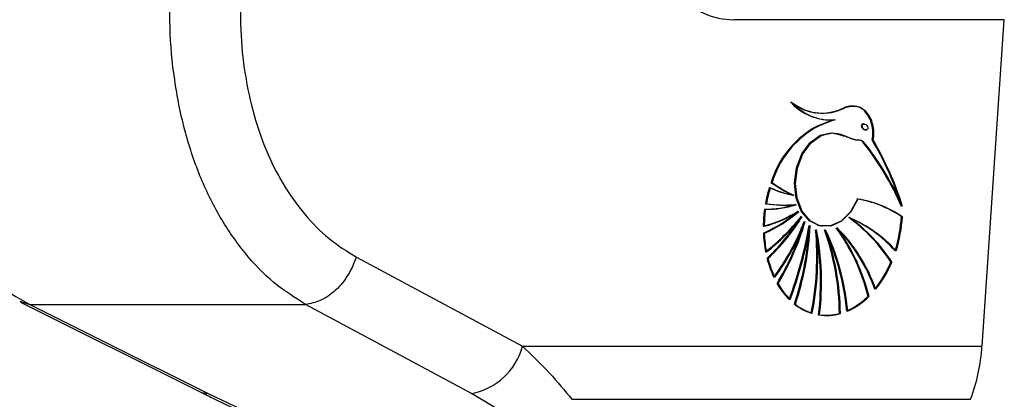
# Model space of a CAD drawing. Header units: millimetres. Extents: x 20 to 22981, y 40 to 19992.
# Tile 28 of 158: x 6573 to 6713, y 5800 to 5854. Entities that reach past the tile are written whole.
import ezdxf

# ---------------------------------------------------------------- set-up
doc = ezdxf.new("R2010")
doc.units = ezdxf.units.MM
doc.header["$LTSCALE"] = 2
doc.layers.add('COMPONENT_GEOMETRY', color=7, linetype='Continuous')
doc.styles.add('SLDTEXTSTYLE0', font='TXT', dxfattribs={"width": 0.75})
doc.dimstyles.new('SLDDIMSTYLE0', dxfattribs={"dimtxt": 100, "dimasz": 6.604, "dimexe": 0, "dimexo": 0.0625, "dimgap": 25, "dimtad": 0, "dimtih": 1, "dimtoh": 1, "dimdec": 0, "dimrnd": 1e-09, "dimzin": 12, "dimdsep": 46, "dimtxsty": 'SLDTEXTSTYLE0', "dimsah": 1, "dimcen": 0.09, "dimadec": 0, "dimazin": 3, "dimtfac": 1, "dimtdec": 0, "dimtofl": 0, "dimtmove": 0, "dimatfit": 3, "dimfxl": 1, "dimfrac": 2, "dimtolj": 1, "dimtzin": 12, "dimarcsym": 0})

# ---------------------------------------------------------------- blocks, each defined once
blk = doc.blocks.new('_D_4')
at = {"layer": 'COMPONENT_GEOMETRY', "color": 7}
for p, q in [((6638.52, 7959.49), (995.17, 7959.49)), ((1001.52, 7959.49), (1001.52, 5203.33)), ((801.45, 5183.02), (770.98, 5183.02)), ((770.98, 5183.02), (770.98, 5024.27)), ((1201.59, 5183.02), (1232.06, 5183.02)), ((1232.06, 5183.02), (1232.06, 5024.27)), ((770.98, 5024.27), (801.45, 5024.27)), ((1232.06, 5024.27), (1201.59, 5024.27)), ((1001.52, 2118.49), (1001.52, 4874.65)), ((6578.75, 2118.49), (995.17, 2118.49))]:
    blk.add_line(p, q, dxfattribs=at)
for points in [[(1001.52, 7959.49), (1000.51, 7952.89), (1002.54, 7952.89)], [(1001.52, 2118.49), (1002.54, 2125.1), (1000.51, 2125.1)]]:
    blk.add_solid(points, dxfattribs=at)
at = {"layer": 'COMPONENT_GEOMETRY', "color": 7, "char_height": 100, "attachment_point": 1, "style": 'SLDTEXTSTYLE0'}
for s, insert in [('9\'6.98"', (801.45, 5153.18)), ('2921mm', (728.74, 5003.56))]:
    blk.add_mtext(s, dxfattribs=dict(at, insert=insert))

msp = doc.modelspace()

# ---------------------------------------------------------------- linework, layer by layer
at = {"color": 7, "linetype": 'Continuous', "lineweight": 25}
for p, q in [((6713.22, 5853.93), (6674.75, 5853.93)), ((6710.05, 5807.52), (6713.22, 5853.93)), ((6686.38, 5840.71), (6686.45, 5840.7)), ((6689.1, 5839.7), (6689.17, 5839.69)), ((6686.23, 5838.55), (6686.16, 5838.56)), ((6693.36, 5839.1), (6693.26, 5839.11)), ((6693.45, 5838.27), (6693.6, 5838.25)), ((6694.5, 5836.84), (6694.57, 5836.83)), ((6680.11, 5830.8), (6680.04, 5830.81)), ((6683.2, 5828.99), (6683.27, 5828.98)), ((6683.54, 5827.64), (6683.61, 5827.63)), ((6683.92, 5826.69), (6683.99, 5826.68)), ((6684.39, 5825.93), (6684.46, 5825.92)), ((6691.16, 5825.8), (6691.23, 5825.79)), ((6698.58, 5825.94), (6698.72, 5825.92)), ((6684.84, 5825.25), (6684.91, 5825.24)), ((6685.54, 5824.67), (6685.61, 5824.66)), ((6687.3, 5824.56), (6687.37, 5824.55)), ((6689.37, 5824.36), (6689.45, 5824.35)), ((6679.03, 5823.58), (6678.96, 5823.59)), ((6686.46, 5824.07), (6686.53, 5824.06)), ((6687.72, 5824.07), (6687.79, 5824.06)), ((6621.1, 5820.19), (6644.7, 5807.52)), ((6679.55, 5819.99), (6679.47, 5820)), ((6697.1, 5819.49), (6697.24, 5819.47)), ((6680.97, 5816.41), (6680.9, 5816.42)), ((6693.84, 5814.61), (6693.98, 5814.59)), ((6573.34, 5813.8), (6598.67, 5801.14)), ((6574.65, 5813.45), (6613.87, 5813.45)), ((6683.44, 5813.5), (6683.37, 5813.51)), ((6689.83, 5812.16), (6689.91, 5812.15)), ((6644.7, 5807.52), (6710.05, 5807.52)), ((6600, 5800.79), (6609.63, 5796.26)), ((6645.1, 5796.26), (6637.45, 5800.79)), ((6651.72, 5799.98), (6708.43, 5799.98))]:
    msp.add_line(p, q, dxfattribs=at)
at = {"color": 8, "linetype": 'Continuous', "lineweight": 25}
msp.add_line((6573.23, 5813.93), (6574.65, 5813.45), dxfattribs=at)
at = {"color": 7, "linetype": 'Continuous', "lineweight": 25, "flags": 128}
for points in [[(6687.44, 5839.74), (6688.19, 5839.68), (6689.03, 5839.71)], [(6687.23, 5824.57), (6686.87, 5824.64), (6685.46, 5825.37), (6684.33, 5826.72), (6683.62, 5828.56), (6683.39, 5830.68), (6683.67, 5832.86), (6684.44, 5834.85), (6685.6, 5836.46), (6687.04, 5837.5), (6688.59, 5837.85)], [(6692.33, 5828.44), (6691.34, 5826.62), (6690.01, 5825.3), (6688.49, 5824.61), (6686.94, 5824.63), (6685.53, 5825.36), (6684.4, 5826.71), (6683.69, 5828.55), (6683.46, 5830.67), (6683.74, 5832.85), (6684.51, 5834.85), (6685.67, 5836.45), (6687.11, 5837.49), (6688.66, 5837.84)], [(6692.4, 5828.43), (6691.41, 5826.61), (6690.08, 5825.29), (6688.56, 5824.6), (6687.01, 5824.62), (6685.6, 5825.35), (6684.47, 5826.7), (6683.76, 5828.54), (6683.53, 5830.66), (6683.81, 5832.84), (6684.58, 5834.84), (6685.74, 5836.44), (6687.18, 5837.48), (6688.74, 5837.83)], [(6574.65, 5813.45), (6585.65, 5807.95), (6600, 5800.79)], [(6637.45, 5800.79), (6627.21, 5806.28), (6613.87, 5813.45)], [(6598.67, 5801.14), (6599.08, 5800.96), (6600, 5800.79)]]:
    msp.add_lwpolyline(points, dxfattribs=at)
at = {"color": 7, "linetype": 'Continuous', "lineweight": 25}
for centre, radius, start, end in [((6688.57, 5847.37), 7.71, 221.7886, 261.5519), ((6687.34, 5847.71), 7.06, 230.9888, 296.9477), ((6688.55, 5847.23), 7.55, 221.5388, 274.1771), ((6687.41, 5847.7), 7.06, 230.9888, 296.9477), ((6688.62, 5847.22), 7.55, 221.5388, 274.1771), ((6687.31, 5847.74), 7.09, 235.2921, 261.8775), ((6687.23, 5847.89), 7.23, 262.6692, 296.6498), ((6693.38, 5824.73), 15.59, 106.1926, 117.5741), ((6693.45, 5824.72), 15.59, 106.1926, 117.5741), ((6693.52, 5824.72), 15.59, 106.1926, 117.5741), ((6693.11, 5826.78), 13.67, 120.5271, 162.8546), ((6693.18, 5826.77), 13.67, 120.5271, 162.8546), ((6693.25, 5826.76), 13.67, 120.5271, 162.8546), ((6657.01, 5814.7), 43.49, 18.3695, 30.6219), ((6656.76, 5814.53), 43.84, 17.0478, 30.595), ((6656.83, 5814.52), 43.84, 17.0478, 30.595), ((6661.36, 5811.3), 40.57, 23.3661, 38.5739), ((6661.43, 5811.29), 40.57, 23.3661, 38.5739), ((6661.5, 5811.28), 40.57, 23.3661, 38.5739), ((6698.3, 5824.4), 19.35, 162.966, 169.9536), ((6698.37, 5824.39), 19.35, 162.966, 169.9536), ((6698.44, 5824.38), 19.35, 162.966, 169.9536), ((6685.91, 5843.31), 14.58, 245.2181, 259.022), ((6685.98, 5843.3), 14.58, 245.2181, 259.022), ((6686.05, 5843.29), 14.58, 245.2181, 259.022), ((6691.43, 5846.69), 19.54, 234.3536, 244.8797), ((6691.5, 5846.68), 19.54, 234.3536, 244.8797), ((6691.57, 5846.67), 19.54, 234.3536, 244.8797), ((6689.87, 5813.18), 15.45, 55.6961, 81.1293), ((6689.94, 5813.17), 15.45, 55.6961, 81.1293), ((6690.01, 5813.16), 15.45, 55.6961, 81.1293), ((6698.47, 5824.36), 19.53, 172.2558, 179.3472), ((6698.61, 5824.34), 19.53, 172.2558, 179.3472), ((6679.22, 5840.96), 13.97, 269.5843, 287.6755), ((6681.94, 5846.63), 19.04, 261.8582, 274.5904), ((6679.36, 5840.94), 13.97, 269.5843, 287.6755), ((6682.01, 5846.62), 19.04, 261.8582, 274.5904), ((6682.08, 5846.61), 19.04, 261.8582, 274.5904), ((6674.4, 5841.82), 17.83, 284.77, 301.9898), ((6671.56, 5840.64), 18.58, 293.4674, 311.3928), ((6674.47, 5841.81), 17.83, 284.77, 301.9898), ((6671.63, 5840.63), 18.58, 293.4674, 311.3928), ((6674.54, 5841.8), 17.83, 284.77, 301.9898), ((6671.7, 5840.62), 18.58, 293.4674, 311.3928), ((6660.52, 5844.91), 30.43, 308.0198, 321.4447), ((6660.59, 5844.9), 30.43, 308.0198, 321.4447), ((6660.66, 5844.89), 30.43, 308.0198, 321.4447), ((6659.03, 5841.64), 29.83, 313.4525, 328.2249), ((6659.1, 5841.63), 29.83, 313.4525, 328.2249), ((6677.49, 5806.85), 23.33, 32.8181, 54.3457), ((6683.6, 5808.33), 19.01, 42.1686, 66.7982), ((6683.67, 5808.32), 19.01, 42.1686, 66.7982), ((6677.56, 5806.84), 23.33, 32.8181, 54.3457), ((6677.63, 5806.83), 23.33, 32.8181, 54.3457), ((6683.74, 5808.31), 19.01, 42.1686, 66.7982), ((6679.1, 5827.01), 19.51, 342.3478, 356.8655), ((6679.17, 5827), 19.51, 342.3478, 356.8655), ((6679.24, 5826.99), 19.51, 342.3478, 356.8655), ((6659.08, 5841.54), 29.66, 313.432, 327.2936), ((6654.71, 5836.61), 32.14, 323.1414, 339.3064), ((6654.78, 5836.6), 32.14, 323.1414, 339.3064), ((6654.85, 5836.59), 32.14, 323.1414, 339.3064), ((6648.36, 5835.91), 37.93, 329.0818, 342.3853), ((6648.26, 5835.98), 38.12, 329.0996, 343.6435), ((6648.33, 5835.97), 38.12, 329.0996, 343.6435), ((6629.99, 5834.09), 56.27, 339.2659, 350.3756), ((6630.06, 5834.08), 56.27, 339.2659, 350.3756), ((6630.13, 5834.07), 56.27, 339.2659, 350.3756), ((6643.53, 5826.8), 42.07, 341.563, 357.094), ((6643.6, 5826.79), 42.07, 341.563, 357.094), ((6666.48, 5807.82), 28.19, 13.9255, 35.9336), ((6673.13, 5808.13), 22.92, 19.1165, 45.108), ((6673.2, 5808.12), 22.92, 19.1165, 45.108), ((6666.55, 5807.81), 28.19, 13.9255, 35.9336), ((6666.62, 5807.8), 28.19, 13.9255, 35.9336), ((6673.27, 5808.11), 22.92, 19.1165, 45.108), ((6696.88, 5824.3), 17.94, 182.2684, 190.8181), ((6696.95, 5824.29), 17.94, 182.2684, 190.8181), ((6697.02, 5824.28), 17.94, 182.2684, 190.8181), ((6643.47, 5826.81), 42.06, 341.5622, 356.2613), ((6645.14, 5820.26), 41.42, 348.8153, 5.2904), ((6645.21, 5820.25), 41.42, 348.8153, 5.2904), ((6645.28, 5820.24), 41.42, 348.8153, 5.2904), ((6647.33, 5816.61), 39.76, 353.3163, 10.8219), ((6647.4, 5816.6), 39.76, 353.3163, 10.8219), ((6647.47, 5816.59), 39.76, 353.3163, 10.8219), ((6652.68, 5811.73), 37.09, 0.6793, 19.4403), ((6657.15, 5809.54), 33.79, 5.0825, 25.4752), ((6657.22, 5809.54), 33.79, 5.0825, 25.4752), ((6652.75, 5811.72), 37.09, 0.6793, 19.4403), ((6652.82, 5811.71), 37.09, 0.6793, 19.4403), ((6657.29, 5809.53), 33.79, 5.0825, 25.4752), ((6693.7, 5823.56), 14.66, 194.0668, 205.1173), ((6693.77, 5823.55), 14.66, 194.0668, 205.1173), ((6693.84, 5823.54), 14.66, 194.0668, 205.1173), ((6682.58, 5825.57), 15.74, 320.8383, 337.2777), ((6682.65, 5825.56), 15.74, 320.8383, 337.2777), ((6682.72, 5825.55), 15.74, 320.8383, 337.2777), ((6690.09, 5821.65), 10.58, 209.6827, 225.0588), ((6690.16, 5821.64), 10.58, 209.6827, 225.0588), ((6690.24, 5821.64), 10.58, 209.6827, 225.0588), ((6686.73, 5821.77), 10.09, 293.8025, 314.776), ((6686.8, 5821.76), 10.09, 293.8025, 314.776), ((6686.87, 5821.75), 10.09, 293.8025, 314.776), ((6688.07, 5819.43), 7.56, 231.5358, 252.3471), ((6688.14, 5819.42), 7.56, 231.5358, 252.3471), ((6688.21, 5819.41), 7.56, 231.5358, 252.3471), ((6687.84, 5819.02), 7.11, 261.7644, 285.6609), ((6687.92, 5819.01), 7.11, 261.7644, 285.6609), ((6687.99, 5819), 7.11, 261.7644, 285.6609), ((6635.75, 5809.88), 9.25, 280.5843, 345.2321), ((6683.73, 5809.23), 26.37, 339.4672, 356.2963)]:
    msp.add_arc(centre, radius, start, end, dxfattribs=at)
for centre, major_axis, ratio, start_param, end_param in [((6676.19, 5874.93), (2.83, 20.91), 0.700621, 2.645326, 3.236207), ((6693.28, 5838.7), (-0.306, 0.369), 0.688328, 0.341899, 2.517328), ((6693.28, 5838.7), (-0.306, 0.369), 0.688328, 5.658921, 6.625085)]:
    msp.add_ellipse(centre, major_axis=major_axis, ratio=ratio, start_param=start_param, end_param=end_param, dxfattribs=at)
msp.add_ellipse((6693.42, 5838.68), major_axis=(-0.306, 0.369), ratio=0.688328, dxfattribs=at)
for points, knots in [([(6548.55, 5860.44), (6548.76, 5857.91), (6549.17, 5852.86), (6550.83, 5845.43), (6553.21, 5838.33), (6556.35, 5831.71), (6560.16, 5825.78), (6564.55, 5820.67), (6569.39, 5816.4), (6572.9, 5814.44), (6574.65, 5813.45)], [0, 0, 0, 0, 0.125078, 0.249956, 0.375349, 0.500002, 0.625552, 0.749896, 0.87499, 1, 1, 1, 1]), ([(6613.87, 5813.45), (6612.33, 5814.43), (6609.25, 5816.38), (6605.18, 5820.64), (6601.63, 5825.73), (6598.72, 5831.66), (6596.54, 5838.26), (6595.13, 5845.37), (6594.43, 5852.82), (6594.64, 5857.9), (6594.75, 5860.44)], [0, 0, 0, 0, 0.124254, 0.248755, 0.373673, 0.498312, 0.623952, 0.748648, 0.874353, 1, 1, 1, 1]), ([(6604.8, 5859.67), (6604.69, 5857.53), (6604.48, 5853.25), (6605.05, 5846.98), (6606.24, 5840.99), (6608.1, 5835.44), (6610.59, 5830.47), (6613.64, 5826.2), (6617.14, 5822.64), (6619.78, 5821), (6621.1, 5820.19)], [0, 0, 0, 0, 0.12587, 0.252179, 0.377314, 0.502687, 0.626919, 0.751876, 0.87635, 1, 1, 1, 1]), ([(6691.96, 5841.56), (6691.56, 5841.61), (6691.06, 5841.68), (6690.57, 5841.47), (6690.47, 5841.43)], [0, 0, 0, 0, 0.794956, 1, 1, 1, 1]), ([(6694.5, 5836.84), (6694.56, 5837.22), (6694.66, 5837.98), (6694.47, 5839.12), (6694.04, 5840.22), (6693.3, 5841.14), (6692.19, 5841.68), (6691.22, 5841.69), (6690.64, 5841.46), (6690.54, 5841.42)], [0, 0, 0, 0, 0.125845, 0.251052, 0.393403, 0.557567, 0.726466, 0.952102, 1, 1, 1, 1]), ([(6694.57, 5836.83), (6694.63, 5837.21), (6694.73, 5837.96), (6694.49, 5839.42), (6693.73, 5840.92), (6692.23, 5841.78), (6691.15, 5841.53), (6690.61, 5841.41)], [0, 0, 0, 0, 0.125863, 0.251162, 0.500722, 0.749637, 1, 1, 1, 1]), ([(6694.43, 5836.85), (6694.48, 5837.23), (6694.59, 5837.98), (6694.35, 5839.44), (6693.58, 5840.88), (6692.57, 5841.66), (6692, 5841.59), (6691.96, 5841.58)], [0, 0, 0, 0, 0.164231, 0.327726, 0.653361, 0.978154, 1, 1, 1, 1]), ([(6688.66, 5837.84), (6689.24, 5837.8), (6690.31, 5837.71), (6691.47, 5836.9), (6692.36, 5836.85), (6692.87, 5836.81), (6693.08, 5836.65), (6693.15, 5836.59)], [0, 0, 0, 0, 0.369936, 0.682977, 0.841031, 0.942257, 1, 1, 1, 1]), ([(6688.74, 5837.83), (6689.58, 5837.64), (6690.8, 5837.35), (6692.12, 5836.82), (6692.82, 5836.84), (6693.09, 5836.66), (6693.22, 5836.58)], [0, 0, 0, 0, 0.559889, 0.805798, 0.903562, 1, 1, 1, 1]), ([(6621.1, 5820.19), (6620.75, 5819.34), (6620.04, 5817.59), (6618.18, 5815.39), (6616.01, 5813.84), (6614.57, 5813.58), (6613.87, 5813.45)], [0, 0, 0, 0, 0.241934, 0.5, 0.758066, 1, 1, 1, 1]), ([(6644.7, 5807.52), (6646.02, 5806.26), (6648.7, 5803.73), (6650.71, 5801.23), (6651.72, 5799.98)], [0, 0, 0, 0, 0.496951, 1, 1, 1, 1]), ([(6598.71, 5801.13), (6599.36, 5800.81), (6601.57, 5799.68), (6604.89, 5798.11), (6607.68, 5796.88), (6608.66, 5796.45)], [0, 0, 0, 0, 0.210803, 0.725035, 1, 1, 1, 1])]:
    msp.add_open_spline(points, degree=3, knots=knots, dxfattribs=at)

# ---------------------------------------------------------------- dimensions: what is measured, and where the dimension line sits
at = {"layer": 'COMPONENT_GEOMETRY', "color": 7}
dim = msp.add_linear_dim(base=(1001.52, 7959.49), p1=(6581.29, 2118.49), p2=(6641.06, 7959.49), angle=90, dimstyle='SLDDIMSTYLE0', dxfattribs=at)
dim.commit()
dim.dimension.update_dxf_attribs({"geometry": '_D_4', "text_midpoint": (1001.52, 5038.99), "dimtype": 160})

doc.saveas('drawing.dxf')
